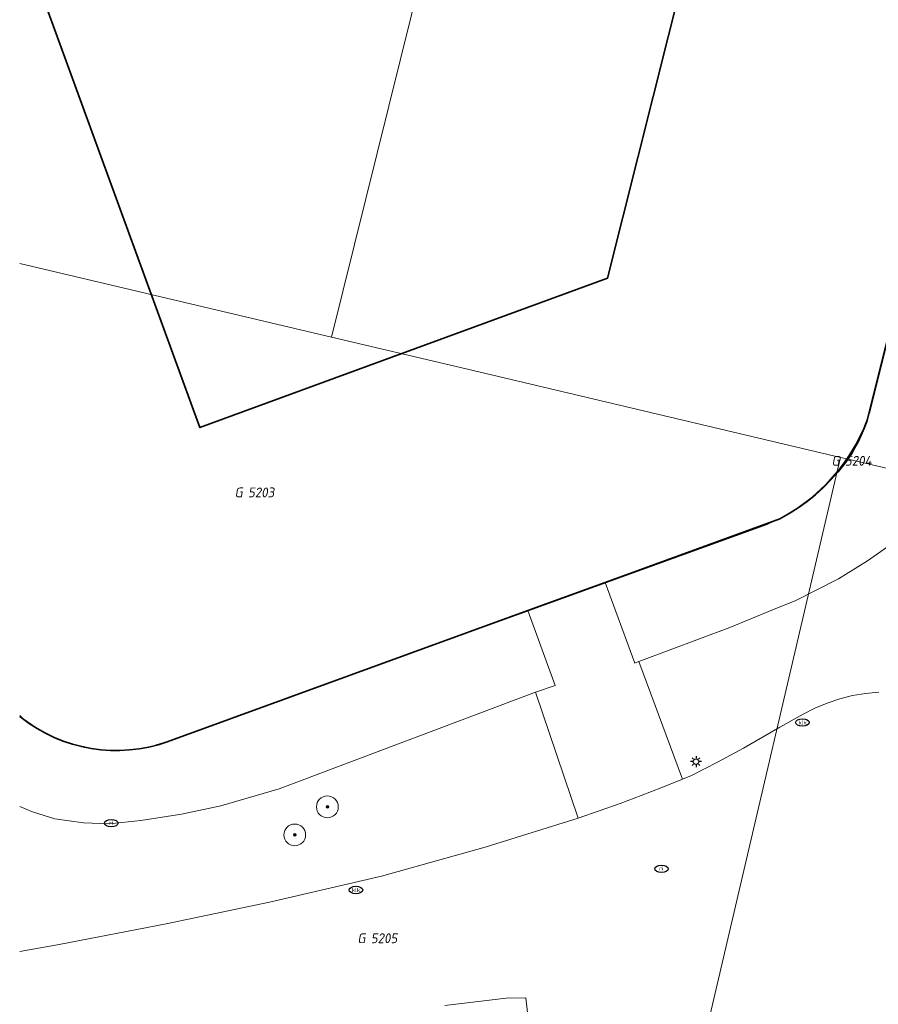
# Model space of a CAD drawing. Header units: metres. Extents: x 253395 to 254027, y 592765 to 593194.
# Tile 55 of 173: x 253395 to 253427, y 593044 to 593080. Entities that reach past the tile are written whole.
import ezdxf
from ezdxf.enums import TextEntityAlignment as Align
from ezdxf.lldxf.tags import DXFTag

# ---------------------------------------------------------------- set-up
doc = ezdxf.new("R2010")
doc.units = ezdxf.units.M
for name, color, linetype, lineweight in [('B-WE-GR-BOOM-S', 254, 'Continuous', 25), ('B-WE-IE-MEUBILAIR-S', 254, 'Continuous', 25), ('B-WE-KG-GRENS_PERCEEL-G', 254, 'KG-PERCEEL-SO', 18), ('B-WE-KG-GRENS_PERCEEL-S', 254, 'Continuous', 25), ('B-WE-OG-BEBOUWING-GV', 254, 'Continuous', 35), ('B-WE-OG-TERREIN_BEGROEID-GV', 254, 'Continuous', 18), ('B-WE-OG-TERREIN_ERF-GV', 254, 'Continuous', 18), ('B-WE-VH-HALFVERHARDING_GRASBETONSTEEN-GV', 254, 'Continuous', 18), ('B-WE-VH-OPENVERHARDING-GV', 254, 'Continuous', 18), ('B-WE-VH-OPENVERHARDING_BETONSTRAATSTEEN-GV', 254, 'Continuous', 18)]:
    doc.layers.add(name, color=color, linetype=linetype, lineweight=lineweight)
doc.styles.add('NLCS-ISO', font='txt')
doc.styles.get("Standard").update_dxf_attribs({"font": 'simplex.shx'})
tags = doc.linetypes.add('KG-PERCEEL-SO', pattern='A,5.5,-2,["P",Standard,S=1.8,R=0,X=-0.5,Y=-0.9],-2,5.5,-2,[5,NLCS.SHX,S=0.75,R=0,X=0,Y=0],-2', length=19).pattern_tags.tags
tags[6] = DXFTag(74, 10)

# ---------------------------------------------------------------- blocks, each defined once
blk = doc.blocks.new('SIE-MEUBILAIR_PAAL_LICHTMAST-SO')
for points in [[(-0.62, 0), (-1, 0)], [(-0.71, 0.71), (-0.44, 0.44)], [(0, 1), (0, 0.62)], [(0.44, 0.44), (0.71, 0.71)], [(1, 0), (0.62, 0)], [(-0.71, -0.71), (-0.44, -0.44)], [(0, -0.62), (0, -1)], [(0.44, -0.44), (0.71, -0.71)]]:
    blk.add_lwpolyline(points)
blk.add_circle((0, 0), 0.5)
blk = doc.blocks.new('SIE-MEUBILAIR_PUT_RIOOLPUT-SO')
blk.add_ellipse((0, 0), major_axis=(1.25, 0), ratio=0.54)
at = {"style": 'NLCS-ISO'}
blk.add_text('ri', height=0.75, dxfattribs=at).set_placement((-0.04, 0.07), align=Align.MIDDLE_CENTER)
blk = doc.blocks.new('SIE-MEUBILAIR_PUT_KOLK-SO')
blk.add_ellipse((0, 0), major_axis=(1.25, 0), ratio=0.54)
at = {"style": 'NLCS-ISO'}
blk.add_text('klk', height=0.75, dxfattribs=at).set_placement((0.03, 0), align=Align.MIDDLE_CENTER)
blk = doc.blocks.new('SGR-BOOM_GBKN-SO')
at = {"linetype": 'ByBlock', "lineweight": 18}
h = blk.add_hatch(color=0, dxfattribs=at)
h.dxf.hatch_style = 1
edge = h.paths.add_edge_path()
edge.add_arc((0, 0), 0.25, 0, 360)
at = {"color": 0, "linetype": 'ByBlock', "lineweight": 18}
for radius in [2, 0.25]:
    blk.add_circle((0, 0), radius, dxfattribs=at)
at = {"color": 0, "linetype": 'ByBlock', "lineweight": 18, "style": 'NLCS-ISO'}
blk.add_attdef('SOORT', (2.5, 0), '', height=1.5, dxfattribs=at)
blk = doc.blocks.new('SKG-PERCEELNUMMER-SO')
at = {"style": 'NLCS-ISO', "oblique": 10, "flags": 1}
for tag, p in [('GEMEENTECODE', (0, 2.55)), ('PERCEELGROOTTE', (0, -2.45))]:
    blk.add_attdef(tag, text='', height=1.8, dxfattribs=at).set_placement(p, align=Align.MIDDLE_CENTER)
at = {"style": 'NLCS-ISO', "oblique": 10}
blk.add_attdef('SECTIE', text='', height=1.8, dxfattribs=at).set_placement((-0.5, 0), align=Align.MIDDLE_RIGHT)
blk.add_attdef('PERCEELNUMMER', text='', height=1.8, dxfattribs=at).set_placement((0.5, 0), align=Align.MIDDLE_LEFT)

msp = doc.modelspace()

# ---------------------------------------------------------------- linework, layer by layer
at = {"layer": 'B-WE-KG-GRENS_PERCEEL-G'}
for points in [[(253406.93, 593067.993), (253418.251, 593113.652)], [(253426.664, 593065.241), (253436.026, 593102.744)], [(253395.499, 593070.686), (253406.93, 593067.993)], [(253425.591, 593063.579), (253411.654, 593066.876), (253406.93, 593067.993)], [(253426.664, 593065.241), (253426.435, 593064.643), (253426.151, 593064.07), (253425.815, 593063.525)], [(253425.47, 593063.064), (253425.591, 593063.579)], [(253425.47, 593063.064), (253425.502, 593063.106), (253425.551, 593063.166), (253425.602, 593063.234), (253425.671, 593063.328), (253425.753, 593063.437), (253425.787, 593063.488), (253425.815, 593063.525)], [(253425.591, 593063.579), (253425.815, 593063.525)], [(253425.815, 593063.525), (253432.437, 593061.96)], [(253420.757, 593042.948), (253425.47, 593063.064)], [(253425.47, 593063.064), (253425.035, 593062.58), (253424.557, 593062.139), (253424.039, 593061.746), (253423.486, 593061.404), (253422.903, 593061.115)], [(253422.903, 593061.115), (253400.947, 593053.175)], [(253400.947, 593053.175), (253400.349, 593052.988), (253399.734, 593052.871), (253399.109, 593052.824), (253398.483, 593052.85), (253397.864, 593052.947), (253397.26, 593053.114), (253396.679, 593053.349), (253396.129, 593053.649), (253395.617, 593054.01), (253395.499, 593054.115)]]:
    msp.add_lwpolyline(points, dxfattribs=at)
at = {"layer": 'B-WE-OG-BEBOUWING-GV'}
for points in [[(253395.499, 593106.22), (253399.26, 593107.586), (253424.837, 593101.19), (253417.045, 593070.154), (253402.104, 593064.673), (253395.499, 593082.779)], [(253395.499, 593054.086), (253395.556, 593054.038), (253395.841, 593053.828), (253396.139, 593053.637), (253396.448, 593053.465), (253396.767, 593053.312), (253397.094, 593053.18), (253397.43, 593053.069), (253397.772, 593052.978), (253398.119, 593052.909), (253398.469, 593052.863), (253398.822, 593052.838), (253399.175, 593052.835), (253399.528, 593052.854), (253399.88, 593052.896), (253400.228, 593052.959), (253400.571, 593053.044), (253400.908, 593053.15), (253401.042, 593053.199), (253414.132, 593057.967), (253416.965, 593058.999), (253423.365, 593061.33), (253423.709, 593061.524), (253424.041, 593061.736), (253424.361, 593061.967), (253424.668, 593062.214), (253424.961, 593062.479), (253425.239, 593062.759), (253425.501, 593063.054), (253425.746, 593063.363), (253425.974, 593063.685), (253426.107, 593063.919), (253426.232, 593064.158), (253426.348, 593064.401), (253426.455, 593064.649), (253426.552, 593064.9), (253430.144, 593079.207)]]:
    msp.add_lwpolyline(points, dxfattribs=at)
at = {"layer": 'B-WE-OG-TERREIN_BEGROEID-GV'}
for points in [[(253427.43, 593060.393), (253426.582, 593059.787), (253425.509, 593059.13), (253423.956, 593058.328), (253423.067, 593057.978), (253421.533, 593057.34), (253418.19, 593056.095), (253419.797, 593051.779), (253420.121, 593051.921), (253420.603, 593052.159), (253421.082, 593052.404), (253421.558, 593052.657), (253422.029, 593052.917), (253422.496, 593053.184), (253423.366, 593053.695), (253424.222, 593054.162), (253424.652, 593054.386), (253425.099, 593054.575), (253425.559, 593054.729), (253426.03, 593054.846), (253426.508, 593054.926), (253426.992, 593054.968)], [(253395.499, 593045.459), (253396.947, 593045.723), (253400.873, 593046.473), (253404.653, 593047.274), (253408.766, 593048.228), (253412.563, 593049.288), (253415.969, 593050.351), (253414.407, 593054.971), (253405.005, 593051.427), (253402.875, 593050.81), (253401.433, 593050.5), (253399.94, 593050.272), (253398.778, 593050.148), (253397.844, 593050.175), (253396.792, 593050.333), (253395.964, 593050.582), (253395.499, 593050.776)], [(253414.386, 593040.886), (253414.048, 593043.765), (253413.327, 593043.753), (253411.085, 593043.484)]]:
    msp.add_lwpolyline(points, dxfattribs=at)
at = {"layer": 'B-WE-OG-TERREIN_ERF-GV'}
msp.add_lwpolyline([(253395.499, 593082.779), (253402.104, 593064.673), (253417.045, 593070.154), (253424.837, 593101.19), (253399.26, 593107.586), (253395.499, 593106.22)], dxfattribs=at)
at = {"layer": 'B-WE-VH-HALFVERHARDING_GRASBETONSTEEN-GV'}
for points in [[(253430.144, 593079.207), (253426.552, 593064.9), (253426.455, 593064.649), (253426.348, 593064.401), (253426.232, 593064.158), (253426.107, 593063.919), (253425.974, 593063.685), (253425.746, 593063.363), (253425.501, 593063.054), (253425.239, 593062.759), (253424.961, 593062.479), (253424.668, 593062.214), (253424.361, 593061.967), (253424.041, 593061.736), (253423.709, 593061.524), (253423.365, 593061.33), (253416.965, 593058.999), (253418.043, 593056.039), (253418.19, 593056.095), (253421.533, 593057.34), (253423.067, 593057.978), (253423.956, 593058.328), (253425.509, 593059.13), (253426.582, 593059.787), (253427.43, 593060.393)], [(253395.499, 593050.776), (253395.964, 593050.582), (253396.792, 593050.333), (253397.844, 593050.175), (253398.778, 593050.148), (253399.94, 593050.272), (253401.433, 593050.5), (253402.875, 593050.81), (253405.005, 593051.427), (253414.407, 593054.971), (253415.133, 593055.218), (253414.132, 593057.967), (253401.042, 593053.199), (253400.908, 593053.15), (253400.571, 593053.044), (253400.228, 593052.959), (253399.88, 593052.896), (253399.528, 593052.854), (253399.175, 593052.835), (253398.822, 593052.838), (253398.469, 593052.863), (253398.119, 593052.909), (253397.772, 593052.978), (253397.43, 593053.069), (253397.094, 593053.18), (253396.767, 593053.312), (253396.448, 593053.465), (253396.139, 593053.637), (253395.841, 593053.828), (253395.556, 593054.038), (253395.499, 593054.086)]]:
    msp.add_lwpolyline(points, dxfattribs=at)
at = {"layer": 'B-WE-VH-OPENVERHARDING-GV'}
for points in [[(253426.992, 593054.968), (253426.508, 593054.926), (253426.03, 593054.846), (253425.559, 593054.729), (253425.099, 593054.575), (253424.652, 593054.386), (253424.222, 593054.162), (253423.366, 593053.695), (253422.496, 593053.184), (253422.029, 593052.917), (253421.558, 593052.657), (253421.082, 593052.404), (253420.603, 593052.159), (253420.121, 593051.921), (253419.797, 593051.779), (253419.039, 593051.474), (253418.277, 593051.178), (253417.511, 593050.893), (253416.742, 593050.617), (253415.969, 593050.351), (253412.563, 593049.288), (253408.766, 593048.228), (253404.653, 593047.274), (253400.873, 593046.473), (253396.947, 593045.723), (253395.499, 593045.459)], [(253411.085, 593043.484), (253413.327, 593043.753), (253414.048, 593043.765), (253414.386, 593040.886)]]:
    msp.add_lwpolyline(points, dxfattribs=at)
at = {"layer": 'B-WE-VH-OPENVERHARDING_BETONSTRAATSTEEN-GV'}
msp.add_lwpolyline([(253418.19, 593056.095), (253418.043, 593056.039), (253416.965, 593058.999), (253414.132, 593057.967), (253415.133, 593055.218), (253414.407, 593054.971), (253415.969, 593050.351), (253416.742, 593050.617), (253417.511, 593050.893), (253418.277, 593051.178), (253419.039, 593051.474), (253419.797, 593051.779)], close=True, dxfattribs=at)

# ---------------------------------------------------------------- block references
at = {"layer": 'B-WE-GR-BOOM-S', "xscale": 0.2, "yscale": 0.2, "zscale": 0.2}
for p in [(253406.778, 593050.765), (253405.582, 593049.738)]:
    msp.add_blockref('SGR-BOOM_GBKN-SO', p, dxfattribs=at)
at = {"layer": 'B-WE-IE-MEUBILAIR-S', "xscale": 0.2, "yscale": 0.2, "zscale": 0.2}
for name, p in [('SIE-MEUBILAIR_PUT_KOLK-SO', (253424.193, 593053.859)), ('SIE-MEUBILAIR_PAAL_LICHTMAST-SO', (253420.293, 593052.426)), ('SIE-MEUBILAIR_PUT_RIOOLPUT-SO', (253398.853, 593050.168)), ('SIE-MEUBILAIR_PUT_RIOOLPUT-SO', (253419.026, 593048.495)), ('SIE-MEUBILAIR_PUT_KOLK-SO', (253407.823, 593047.718))]:
    msp.add_blockref(name, p, dxfattribs=at)
at = {"layer": 'B-WE-KG-GRENS_PERCEEL-S', "xscale": 0.2, "yscale": 0.2, "zscale": 0.2}
for p, values in [((253425.652, 593063.457), {'PERCEELNUMMER': '5204', 'SECTIE': 'G'}), ((253403.771, 593062.297), {'PERCEELNUMMER': '5203', 'SECTIE': 'G'}), ((253408.272, 593045.948), {'PERCEELNUMMER': '5205', 'SECTIE': 'G'})]:
    msp.add_blockref('SKG-PERCEELNUMMER-SO', p, dxfattribs=at).add_auto_attribs(values)

doc.saveas('drawing.dxf')
